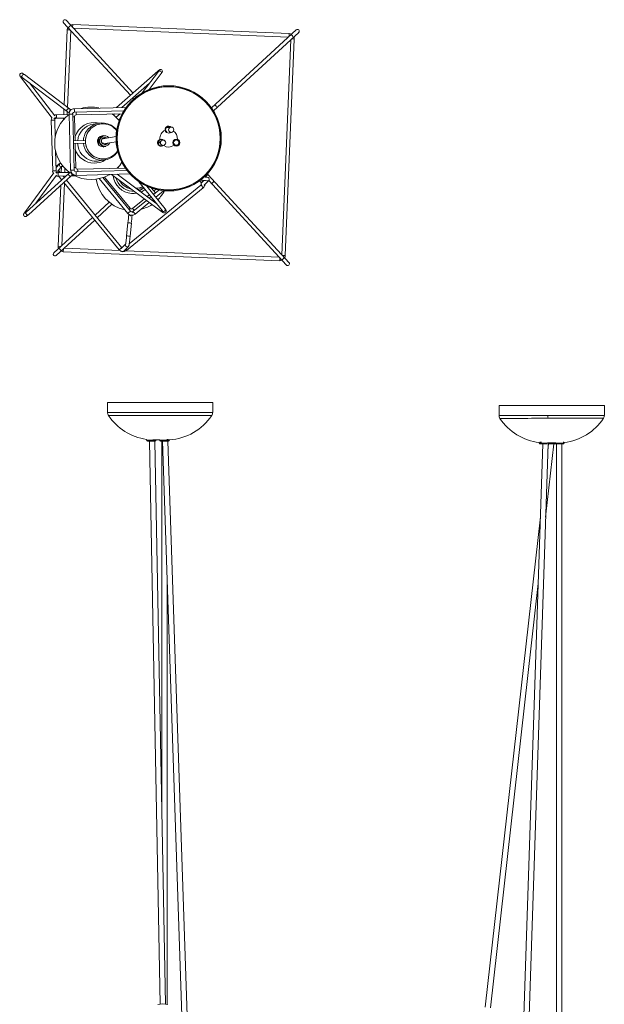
# Model space of a CAD drawing. Header units: millimetres. Extents: x -177 to 578, y -1675 to 135.
# Tile 3 of 3: x -177 to 489, y -987 to 135. Entities that reach past the tile are written whole.
import ezdxf

# ---------------------------------------------------------------- set-up
doc = ezdxf.new("R2010")
doc.units = ezdxf.units.MM

msp = doc.modelspace()

# ---------------------------------------------------------------- linework, layer by layer
at = {"color": 7, "linetype": 'Continuous', "lineweight": 15}
for p, q in [((-127, 131.7), (-50.7, 48.9)), ((-122.7, 123.7), (-126.2, 38.1)), ((-47.7, 51.5), (-124, 134.4)), ((130.4, 119.2), (-116.4, 129.5)), ((-115.8, 125.5), (129.4, 115.2)), ((138.3, 123.5), (41.8, 34.6)), ((-122.4, 35.1), (-118.7, 122.7)), ((44, 31.3), (141.1, 120.6)), ((132.1, 112.3), (121.9, -132.8)), ((125.8, -133.8), (136.1, 113)), ((-175.8, 69.8), (-139.9, 22.9)), ((-173.9, 69.4), (-122.7, 30.4)), ((-120.3, 33.5), (-171.5, 72.5)), ((-19.4, 76.5), (-66.6, 34.9)), ((-18.7, 76.2), (-37.3, 51.8)), ((-29.3, 55.7), (-15.5, 73.7)), ((-136.7, 25.4), (-165.6, 63.1)), ((-60.3, 35.1), (-28.8, 62.9)), ((-48, 45.9), (-47, 44.8)), ((-43.9, 47.3), (-45, 48.6)), ((-55.6, 35.2), (-114.7, 33.7)), ((-120.5, 27.1), (-135.1, 26.8)), ((-135, 22.8), (-125.1, 23)), ((-126.9, 23), (-127, 21)), ((-126.4, 33.2), (-126.7, 27)), ((-122.7, 27.1), (-122.6, 30.2)), ((-120.5, 27.5), (-118.8, -36.5)), ((-114.8, -36.4), (-116.5, 27.6)), ((-114.6, 29.7), (-58.3, 31.1)), ((-113.8, -2.9), (-114.6, 24.5)), ((-112.6, 26.6), (-60.2, 27.9)), ((-70, 26.5), (-68.7, 27.7)), ((-62.2, 27.9), (-67.1, 23.9)), ((-140.9, 20.6), (-139.3, -37.4)), ((-136.4, 0.7), (-136.9, 20.7)), ((-86.6, 17.3), (-93.3, 16.1)), ((-85.4, 16.2), (-85.5, 16.2)), ((-64.3, 21), (-62.8, 22.2)), ((-4.7, 12.6), (-10.1, 11.7)), ((-80.9, 3.2), (-83, 2.8)), ((-67, 2.1), (-82, -0.5)), ((-82, -1), (-82, 0.1)), ((-6.6, 6.2), (-3.7, 6.7)), ((-5.3, 6.3), (-4.8, 6.5)), ((-102, -2.6), (-115.7, -2.9)), ((-115.6, -5.9), (-101.9, -5.6)), ((-113, -33.5), (-113.7, -5.9)), ((-87.4, -1.6), (-87.5, -1.7)), ((-87.5, -1.7), (-87.4, -5.2)), ((-87.4, -1.7), (-87.5, -1.7)), ((-87.1, -0.7), (-87.4, -0.7)), ((-87.3, -5.2), (-87.4, -1.6)), ((-87.4, -5.2), (-87.3, -5.2)), ((-87.3, -6.2), (-87, -6.2)), ((-86.9, -6.1), (-86.9, -6.1)), ((-81.8, -6.5), (-67, -4)), ((-81.8, -6.5), (-81.8, -5.4)), ((-81.8, -10), (-80.9, -9.9)), ((-81.7, -6.6), (-81.7, -6.5)), ((-80.9, -9.9), (-78.8, -9.5)), ((-19.2, -5.7), (-18.4, -5.7)), ((-15.6, -3), (-19, -6.4)), ((-12, -7.9), (-11.3, -7.2)), ((0.4, -8.3), (-1.9, -5.6)), ((4.1, -6.6), (4.1, -7.5)), ((4.3, -2.8), (4.2, -3.7)), ((-135.3, -37.3), (-136, -14.6)), ((-131, -28.8), (-135.4, -33.3)), ((-130.4, -28), (-134.5, -31.4)), ((-133.4, -37), (-128.7, -32.1)), ((-129.2, -32.7), (-129.5, -39.1)), ((-87.4, -24.5), (-90, -23.7)), ((-86.2, -25.8), (-79.5, -24.6)), ((-78.8, -23.3), (-78.7, -23.2)), ((-138.1, -39.5), (-171.5, -84.9)), ((-120.8, -40.1), (-169.7, -84.2)), ((-167, -87.1), (-118.1, -43)), ((-158.6, -74.1), (-134.9, -41.9)), ((-120.4, -38.9), (-133.3, -39.2)), ((-133.2, -43.2), (-124.1, -43)), ((-132.5, -43.2), (-129, -47.5)), ((-130.7, -39.1), (-132.2, -37.3)), ((-126.1, -44.8), (-127.5, -43.1)), ((-125.7, -44.4), (-125.6, -43)), ((-125.5, -39), (-125.3, -34.5)), ((-117.9, -42.8), (-114.1, -42.7)), ((-54.5, -36.8), (-112.8, -38.3)), ((-112.6, -42.3), (-51.2, -40.7)), ((-56.6, -34), (-110.9, -35.4)), ((-50.6, -83.1), (-82, -44.8)), ((-51.1, -79.8), (-80.4, -44.2)), ((-72.4, -41.3), (-15, -83.7)), ((-21.6, -73.9), (-65.9, -41.1)), ((34.6, -43.9), (34.9, -44.2)), ((130.1, -141.8), (37.5, -41.2)), ((-130.1, -53.8), (-133, -123)), ((-129.8, -46.6), (-129.8, -48.2)), ((-128.9, -122.4), (-126, -51.2)), ((-126.5, -50.5), (-63.6, -127.2)), ((-60.5, -124.7), (-123.5, -47.9)), ((-86.2, -46), (-53.7, -85.6)), ((29.6, -53.4), (-52.1, -120.3)), ((-41.1, -49.5), (-14.3, -82.9)), ((-11.2, -80.4), (-31.8, -54.8)), ((28.2, -48.6), (29.8, -50.5)), ((33.1, -48), (30.4, -50.7)), ((33.3, -53.5), (38.6, -48.1)), ((38.5, -48.1), (127.2, -144.5)), ((-55.2, -128), (32.1, -56.4)), ((-49, -60.4), (-46.4, -60.5)), ((-29.1, -64.4), (-31.6, -66.4)), ((-27.4, -66.6), (-29.3, -68.2)), ((-22.1, -62.3), (-26.6, -56.8)), ((-18.2, -59), (-24.3, -64.1)), ((-21.7, -58.3), (-23.9, -60.1)), ((-21.8, -67.2), (-12.8, -59.8)), ((-75, -72.8), (-91, -87.5)), ((-88.5, -90.6), (-71.7, -75.2)), ((-34.8, -69.1), (-48.3, -80.1)), ((-32.5, -70.8), (-47.8, -83.3)), ((-45.3, -86.4), (-29.2, -73.2)), ((-26, -70.6), (-24.9, -69.7)), ((-22.7, -73), (-22.4, -72.8)), ((-94, -90.2), (-137.9, -130.7)), ((-135.2, -133.6), (-91.4, -93.3)), ((-53.6, -96.4), (-55.1, -111.3)), ((-51.1, -111.7), (-49.6, -96.8)), ((-56.2, -120.8), (-61.1, -125.8)), ((-58.2, -128.6), (-53, -123.2)), ((-127.2, -129.3), (119.6, -139.6)), ((-62.8, -128), (-126.2, -125.3)), ((-60.2, -124.9), (-60.5, -124.7)), ((118.9, -135.5), (-55.5, -128.3)), ((-76.9, -301.2), (-76.9, -312.5)), ((-76.9, -301.2), (43.1, -301.2)), ((43.1, -312.5), (43.1, -301.2)), ((43, -312.5), (43, -312.5)), ((369.5, -304.6), (369.5, -315.9)), ((369.5, -304.6), (489.5, -304.6)), ((489.5, -315.8), (489.5, -304.6)), ((369.5, -315.9), (369.5, -315.9)), ((370.5, -319.2), (370.5, -319.2)), ((-32.3, -343.2), (-32.3, -344.1)), ((-32.3, -343.2), (-32.3, -343.2)), ((-22.3, -345.1), (-31.3, -345.1)), ((-29, -345.1), (-16.8, -986.7)), ((-17.2, -343.7), (-25.3, -343.7)), ((-10.8, -986.6), (-23, -345.1)), ((-21.3, -344.1), (-21.3, -343.7)), ((-17.4, -343.7), (-17.4, -344.1)), ((-17.3, -343.7), (-17.3, -344.1)), ((-7.3, -345.1), (-16.4, -345.1)), ((-14.9, -345.1), (-14.9, -772.2)), ((-14.1, -345.1), (8, -999.8)), ((-7.2, -343.2), (-9.1, -343.2)), ((14, -999.7), (-8.1, -345.1)), ((-6.3, -344.1), (-6.3, -343.4)), ((415.3, -346.6), (415.3, -347.4)), ((417.8, -346.5), (416.1, -346.5)), ((434.1, -347), (424.8, -347)), ((426.3, -347.4), (426.3, -347)), ((432.6, -347), (432.6, -347.4)), ((443.2, -346.5), (442.4, -346.5)), ((443.6, -347.4), (443.6, -346.6)), ((419.3, -348.4), (396.4, -1041.6)), ((402, -1055.1), (425.3, -348.4)), ((423.9, -348.4), (416.3, -348.4)), ((422.6, -431.7), (431.9, -348.4)), ((425.9, -348.4), (425.1, -355.6)), ((442.6, -348.4), (425.3, -348.4)), ((435.1, -348.4), (435.1, -1268)), ((441.1, -1268.4), (441.1, -348.4)), ((416.6, -431.3), (353.8, -990.2)), ((-8.9, -986.8), (-8.9, -499.5)), ((359.7, -990.8), (414.1, -507.4))]:
    msp.add_line(p, q, dxfattribs=at)
at = {"color": 8, "linetype": 'Continuous', "lineweight": 15}
for p, q in [((-119.5, 123.6), (-122.7, 123.7)), ((-116.6, 126.3), (-116.4, 129.5)), ((130.2, 116), (130.4, 119.2)), ((132.9, 113.1), (136.1, 113)), ((-129.8, -123.2), (-133, -123)), ((-127.1, -126.1), (-127.2, -129.3)), ((122.6, -133.7), (125.8, -133.8)), ((119.7, -136.4), (119.6, -139.6)), ((-75.7, -315.8), (-75.9, -315.8)), ((-32.3, -344.1), (-21.3, -344.1)), ((-17.4, -344.1), (-6.3, -344.1)), ((415.3, -347.4), (443.6, -347.4))]:
    msp.add_line(p, q, dxfattribs=at)
at = {"color": 7, "linetype": 'Continuous', "lineweight": 15, "flags": 128}
for points in [[(-171.5, 72.5), (-172, 72.9), (-172.9, 73.5), (-173.7, 74), (-174.2, 74.2), (-174.8, 74.2), (-175.4, 74.1), (-176.1, 73.8), (-176.6, 73.2), (-176.9, 72.6), (-176.9, 72), (-176.8, 71.5), (-176.7, 71.1), (-176.4, 70.6), (-175.8, 69.8)], [(-15.5, 73.7), (-15.2, 74.2), (-14.7, 74.9), (-14.4, 75.4), (-14.3, 75.9), (-14.3, 76.5), (-14.5, 77.2), (-15, 77.8), (-15.7, 78.2), (-16.3, 78.3), (-16.8, 78.3), (-17.2, 78.1), (-17.5, 78), (-17.9, 77.7), (-18.7, 77.2), (-19.4, 76.5)], [(-18.2, 76.9), (-18.2, 76.9), (-18.2, 76.8), (-18.4, 76.5), (-18.7, 76.2)], [(-81.5, -23.5), (-84.1, -23.4), (-86.7, -22.9), (-89.3, -22.1), (-91.7, -21), (-93.9, -19.5), (-95.9, -17.8), (-97.7, -15.8), (-99.2, -13.6), (-100.4, -11.2), (-101.2, -8.7), (-101.7, -6), (-101.9, -3.4), (-101.7, -0.7), (-101.2, 1.9), (-100.3, 4.4), (-99.1, 6.8), (-97.5, 9), (-95.7, 11), (-93.7, 12.7), (-91.5, 14.1), (-89.1, 15.2), (-86.5, 16), (-83.9, 16.4), (-81.2, 16.5), (-78.6, 16.2), (-76, 15.5), (-73.5, 14.6), (-71.2, 13.2), (-69.1, 11.6), (-67.2, 9.8), (-66.4, 8.8)], [(-9, 11.9), (-6.7, 13.2), (-6.4, 13.3)], [(-87.4, -6.1), (-87.3, -5.9), (-87.2, -5.3), (-87.1, -4.6), (-87.1, -3.6), (-87.2, -2.7), (-87.2, -1.8), (-87.3, -1.1), (-87.4, -0.8), (-87.6, -0.8), (-87.6, -1.2), (-87.7, -1.9), (-87.7, -2.7), (-87.7, -3.7), (-87.7, -4.6), (-87.6, -5.4), (-87.5, -5.9), (-87.4, -6.1)], [(-87.4, -0.7), (-87.3, -0.7), (-87.2, -1.1), (-87.1, -1.7), (-87.1, -2.6), (-87, -3.6), (-87, -4.6), (-87.1, -5.4), (-87.1, -6), (-87.3, -6.2)], [(-87, -6.2), (-86.9, -6), (-86.8, -5.4), (-86.7, -4.6), (-86.7, -3.6), (-86.8, -2.6), (-86.8, -1.7), (-86.9, -1), (-87.1, -0.7), (-87.1, -0.7)], [(-87, -0.8), (-87, -0.8), (-86.8, -1.1), (-86.7, -1.8), (-86.7, -2.6), (-86.6, -3.6), (-86.6, -4.5), (-86.7, -5.3), (-86.8, -5.9), (-86.9, -6.1), (-86.9, -6.1)], [(-18.4, -5.8), (-18.4, -3.5), (-18.3, -2.7)], [(-134.5, -31.4), (-135.1, -32), (-135.5, -32.5)], [(-129.2, -32.1), (-129.2, -32.1), (-129.1, -32.1), (-128.7, -32.1), (-128.1, -32.2), (-127.2, -32.2)], [(-78.8, -23.3), (-78.9, -23.3), (-81.6, -23.5)], [(-64.5, -34.2), (-64.4, -33.3), (-64.2, -32.5)], [(-64.5, -34.2), (-64.4, -33.3), (-64.2, -32.6)], [(-75.6, -41.7), (-74.7, -41.6), (-73.6, -41.3)], [(-63.9, -42.6), (-64.2, -41.3), (-64.3, -41.1)], [(-63.8, -42.6), (-64.2, -41.3), (-64.2, -41.1)], [(38.6, -48.1), (39, -47.6), (39.2, -46.9), (39.1, -46.1), (38.8, -45.6), (38.5, -45.2), (38.2, -45), (37.9, -44.9), (37.7, -44.8), (37.4, -44.7), (36.8, -44.5), (35.9, -44.4), (34.8, -44.2), (33.6, -44.1)], [(-55.3, -53.9), (-57.3, -52.5), (-57.8, -52.1)], [(30, -52.8), (30, -52.9), (29.6, -53.4)], [(29.8, -50.5), (30, -50.8), (30.2, -51.2)], [(-171.5, -84.9), (-171.8, -85.3), (-172.3, -86.1), (-172.4, -86.6), (-172.5, -87), (-172.4, -87.7), (-172.1, -88.3), (-171.6, -88.9), (-170.9, -89.1), (-170.4, -89.2), (-169.9, -89.1), (-169.5, -89), (-169.2, -88.8), (-168.7, -88.5), (-168, -87.9), (-167.2, -87.2), (-167, -87.1)], [(-169.7, -84.2), (-170.1, -84.5), (-170.8, -85.1), (-171.1, -85.3), (-171.2, -85.4), (-171.2, -85.4)], [(-15, -83.7), (-14.5, -84), (-13.6, -84.6), (-13, -84.9), (-12.5, -85.1), (-11.9, -85.1), (-11.3, -85), (-10.6, -84.6), (-10.2, -84), (-9.9, -83.4), (-9.9, -82.8), (-10, -82.3), (-10.2, -81.9), (-10.4, -81.4), (-11, -80.6), (-11.2, -80.4)], [(-55.1, -111.3), (-55.2, -112.3), (-55.3, -114), (-55.5, -115.7), (-55.7, -117.2), (-55.9, -118.5), (-56, -119.7), (-56.1, -120.5), (-56.2, -121), (-56.3, -121.1), (-56.3, -121.1)], [(-53, -123.2), (-52.7, -122.8), (-52.5, -122.6), (-52.5, -122.4), (-52.4, -122.1), (-52.3, -121.7), (-52.2, -121), (-52, -120), (-51.9, -118.8), (-51.7, -117.3), (-51.5, -115.7), (-51.3, -114), (-51.1, -112.3), (-51.1, -111.7)], [(-59.9, -129.2), (-59.1, -129.1), (-58.6, -128.9)], [(-76.9, -312.5), (-76.9, -312.5), (-76.7, -312.5)], [(-76.7, -312.5), (-75.6, -312.5), (-73.5, -312.5), (-70.9, -312.5), (-67.6, -312.5), (-63.7, -312.5), (-59.2, -312.5), (-54.1, -312.5), (-48.6, -312.5), (-42.7, -312.5), (-36.4, -312.5), (-30, -312.5), (-23.4, -312.5), (-16.9, -312.5), (-10.3, -312.5), (-3.8, -312.5), (2.5, -312.5), (8.7, -312.5), (14.6, -312.5), (20.2, -312.5), (25.2, -312.5), (29.8, -312.5), (33.7, -312.5), (37, -312.5), (39.6, -312.5), (41.5, -312.5), (42.5, -312.5), (43, -312.5)], [(-75.9, -315.8), (-75.9, -315.8), (-75.9, -315.8)], [(42, -315.8), (41.5, -315.8), (40.6, -315.8), (38.7, -315.8), (36.1, -315.8), (32.9, -315.8), (29, -315.8), (24.5, -315.8), (19.6, -315.8), (14.1, -315.8), (8.3, -315.8), (2.1, -315.8), (-4.1, -315.8), (-10.4, -315.8), (-16.9, -315.8), (-23.3, -315.8), (-29.7, -315.8), (-36.1, -315.8), (-42.3, -315.8), (-48.1, -315.8), (-53.5, -315.8), (-58.5, -315.8), (-62.9, -315.8), (-66.7, -315.8), (-70, -315.8), (-72.5, -315.8), (-74.6, -315.8), (-75.7, -315.8)]]:
    msp.add_lwpolyline(points, dxfattribs=at)
at = {"color": 8, "linetype": 'Continuous', "lineweight": 15, "flags": 128}
for points in [[(-172.6, 72.7), (-173.3, 72.5), (-173.8, 71.9), (-174.2, 71.3), (-174.4, 70.6), (-174.3, 69.9), (-174, 69.4), (-173.9, 69.4)], [(-171.5, 72.5), (-172, 72.8), (-172.6, 72.7)], [(-15.2, 75), (-15.5, 75.7), (-16, 76.3), (-16.7, 76.6), (-17.4, 76.8), (-18.1, 76.6), (-18.6, 76.2), (-18.7, 76.2)], [(-15.5, 73.7), (-15.2, 74.3), (-15.2, 75)], [(-121.4, 33.7), (-122.1, 33.5), (-122.6, 32.9), (-123, 32.3), (-123.2, 31.6), (-123.1, 30.9), (-122.8, 30.4), (-122.7, 30.4)], [(-120.3, 33.5), (-120.8, 33.8), (-121.4, 33.7)], [(-131, -28.8), (-131.3, -29.2), (-131.6, -30)], [(-133.3, -39.2), (-133.2, -39.3), (-133.1, -39.8), (-133.1, -40.4), (-133, -41.2), (-133, -41.9), (-133, -42.6), (-133.1, -43), (-133.2, -43.2), (-133.2, -43.2)], [(-121.1, -41.5), (-120.8, -42.2), (-120.3, -42.8), (-119.7, -43.2), (-119, -43.3), (-118.4, -43.2), (-118.1, -43)], [(-118.3, -38.6), (-118.3, -38.6), (-118.4, -39.4)], [(-112.8, -38.3), (-112.7, -38.4), (-112.6, -38.9), (-112.5, -39.5), (-112.5, -40.3), (-112.5, -41), (-112.5, -41.7), (-112.6, -42.1), (-112.6, -42.3), (-112.6, -42.3)], [(-170, -85.6), (-169.7, -86.3), (-169.2, -86.9), (-168.6, -87.3), (-167.9, -87.4), (-167.3, -87.3), (-167, -87.1)], [(369.5, -315.9), (369.8, -315.9), (370.9, -315.9), (372.7, -315.9), (375.2, -315.9), (378.4, -315.9), (382.2, -315.9), (386.7, -315.9), (391.7, -315.8), (397.2, -315.8), (403, -315.8), (409.3, -315.8), (415.7, -315.8), (420.4, -315.8), (425.2, -315.8)], [(425.3, -319.1), (420.6, -319.1), (416, -319.1), (411.2, -319.1), (406.6, -319.1), (402.1, -319.2), (397.7, -319.2), (393.7, -319.2), (389.9, -319.2), (386.3, -319.2), (383, -319.2), (380.2, -319.2), (377.6, -319.2), (375.4, -319.2), (373.6, -319.2), (372.2, -319.2), (371.3, -319.2), (370.7, -319.2), (370.5, -319.2)], [(425.2, -315.8), (434.1, -315.8), (438.7, -315.8), (443.1, -315.8), (448, -315.8), (452.6, -315.8), (457.3, -315.8), (461.7, -315.8), (465.8, -315.8), (469.6, -315.8), (473.3, -315.8), (476.6, -315.8), (479.6, -315.8), (482.1, -315.8), (484.4, -315.8), (486.2, -315.8), (487.6, -315.8), (488.6, -315.8), (489.2, -315.8), (489.5, -315.8)], [(488.5, -319.1), (488.5, -319.1), (488.3, -319.1), (487.7, -319.1), (486.7, -319.1), (485.3, -319.1), (483.5, -319.1), (481.4, -319.1), (478.8, -319.1), (475.9, -319.1), (472.7, -319.1), (469.2, -319.1), (465.3, -319.1), (461.2, -319.1), (457, -319.1), (452.5, -319.1), (447.8, -319.1), (442.9, -319.1), (434.2, -319.1), (425.3, -319.1)]]:
    msp.add_lwpolyline(points, dxfattribs=at)
at = {"color": 7, "linetype": 'Continuous', "lineweight": 15}
for centre, radius in [((-7.1, -0.1), 60), ((-7.1, -0.1), 59), ((-7.1, -0.1), 58.8), ((-4.2, 9.7), 2.99), ((-13.5, -5.1), 3), ((1.6, -5), 4.05), ((1.6, -5), 3.5), ((1.6, -5), 3)]:
    msp.add_circle(centre, radius, dxfattribs=at)
for centre, radius, start, end in [((-125.5, 133.1), 2, 42.6136, 222.6136), ((-116.7, 123.5), 6, 152.0848, 177.6136), ((-116.7, 123.5), 6, 87.6136, 113.1423), ((139.7, 122), 2, 312.6136, 132.6136), ((130.1, 113.2), 6, 62.0848, 87.6136), ((130.1, 113.2), 6, 357.6136, 23.1423), ((-179.8, 62.3), 9.18, 50.4552, 60.8269), ((-114.6, 27.7), 5.98, 91.591, 181.7), ((-95.7, -5.8), 41.3, 77.1868, 105.7644), ((-135, 20.8), 5.89, 153.0183, 181.7055), ((-138.4, 24.3), 2.2, 283.8467, 349.5632), ((-135.2, 22), 4.81, 89.0053, 116.9952), ((-95.7, -5.8), 41.3, 126.9318, 234.0779), ((-134.9, 20.8), 1.98, 91.8133, 181.9557), ((-108.8, 48.1), 22.5, 231.8599, 238.9811), ((-107.9, 49.3), 20, 231.7618, 238.3401), ((-117.4, 30.2), 1.98, 279.6915, 331.8325), ((-114.6, 27.7), 1.98, 91.8133, 181.9557), ((-112.6, 24.6), 1.98, 91.8133, 181.9557), ((-95.7, -5.8), 41.3, 38.8396, 54.1908), ((-91.9, -5), 22.9, 76.2173, 163.9456), ((-89.7, -4.7), 21.1, 99.759, 174.8154), ((-82, -3.5), 20, 99.9436, 271.2683), ((-83.1, -3.5), 21, 63.1412, 136.915), ((-81.6, -1.7), 18.8, 35.4754, 64.6961), ((-7.1, 9.9), 4.05, 43.4609, 296.8424), ((-7.1, 9.9), 3.5, 50.7594, 230.3143), ((-81.9, -3.5), 6.45, 99.9403, 271.2716), ((-79.8, -3.1), 6.45, 99.8958, 279.3695), ((-79.8, -3.1), 3.94, 59.3345, 271.5221), ((-81, -3.3), 3.71, 62.5602, 99.6128), ((-7.1, -0.1), 9.98, 113.1299, 187.0587), ((-7.1, -0.1), 9.98, 353.3169, 56.3014), ((-108.4, -4.2), 11.4, 176.5129, 186.6446), ((-89.6, -4.8), 21.3, 182.6325, 257.5781), ((-81, -3.4), 3.71, 279.6493, 316.7083), ((-79.8, -3.2), 3.91, 271.5015, 320.4379), ((-15.7, -5.1), 4.05, 47.0702, 298.2413), ((-15.7, -5.1), 3.5, 58.5569, 281.8397), ((-7.1, -0.1), 9.98, 236.1754, 307.1081), ((-91.7, -5.3), 23.1, 199.2257, 268.9014), ((-83, -3.9), 21, 257.7191, 315.1876), ((-82, -3.7), 19.8, 271.5205, 327.544), ((-78.3, -7.6), 15.1, 312.5432, 330.6808), ((-129.6, -30), 1.84, 104.3379, 137.1677), ((-111, -33.4), 2, 181.2535, 271.0912), ((-89.7, -5.1), 21, 257.709, 279.6289), ((-91.8, -5.5), 22.9, 269.0289, 303.1372), ((-95.7, -5.8), 41.3, 316.4689, 328.672), ((-134.2, -37.4), 5.17, 180.0825, 211.9937), ((-136.6, -40.8), 2.2, 13.3863, 79.3137), ((-133.4, -38.1), 5.1, 245.5038, 272.4841), ((-133.3, -37.2), 2, 181.2535, 271.0912), ((-131, -36.2), 1.6, 179.0988, 222.6439), ((-101.1, -61.2), 28.9, 126.8213, 132.8969), ((-112.8, -36.3), 5.99, 181.4637, 271.3545), ((-100.9, -61.4), 25.2, 126.9201, 133.0817), ((-95.7, -5.8), 41.3, 239.9324, 300.6505), ((-112.8, -36.3), 2, 181.2535, 271.0912), ((-47.5, -39.8), 23.2, 187.1099, 265.3441), ((32.2, -38.3), 6, 284.6153, 347.2901), ((-48.7, -41), 41.3, 187.8573, 258.1024), ((-46.9, -39.2), 21.3, 195.6509, 264.3237), ((-45, -37.2), 21.3, 210.6184, 256.4706), ((-44.7, -36.9), 20, 270.4615, 293.9796), ((-44.7, -37), 20, 270.684, 294.1186), ((22.8, -124.1), 76.8, 79.7483, 84.9678), ((31.9, -52.1), 2, 135.5979, 215.6533), ((28.6, -52), 5.65, 308.5068, 354.0677), ((-47.5, -39.8), 23.1, 265.3504, 280.0036), ((-45, -37.2), 21.2, 276.432, 296.0363), ((-46.9, -39.3), 21.2, 286.6337, 303.7296), ((-47.5, -39.9), 23.1, 292.4928, 306.1879), ((-48.7, -41), 41.3, 315.1166, 332.7686), ((-48.7, -41), 41.3, 284.0938, 303.2231), ((-49.1, -81.8), 6, 219.3488, 309.3349), ((115.8, -111.7), 170, 171.5515, 174.8498), ((-49.6, -78.6), 2, 219.3104, 309.2901), ((-49.1, -81.8), 2, 219.3104, 309.2901), ((-49.5, -85.5), 2, 28.8625, 102.0591), ((129.6, -113.1), 180, 171.8883, 174.7983), ((-19, -86.8), 6.1, 31.6147, 40.2519), ((-127, -123.3), 6, 177.6136, 203.1423), ((-136.6, -132.1), 2, 132.6136, 312.6136), ((-127, -123.3), 6, 242.0848, 267.6136), ((-59, -123.4), 6, 219.3488, 309.3368), ((-59.7, -127.2), 2, 215.2446, 264.3229), ((119.8, -133.6), 6, 332.0848, 357.6136), ((119.8, -133.6), 6, 267.6136, 293.1423), ((128.6, -143.2), 2, 222.6136, 42.6136), ((-71.6, -312.7), 5.15, 177.6467, 215.9879), ((-70.7, -312.5), 6.01, 179.9916, 213.3824), ((37.9, -312.8), 5.04, 323.3459, 3.4847), ((37, -312.5), 6.01, 326.6176, 0.0084), ((-23.9, -281.4), 62.3, 213.458, 262.2238), ((-9.8, -281.4), 62.3, 273.1668, 326.4561), ((375.5, -315.9), 6, 179.9976, 213.5452), ((422.4, -284.8), 62.3, 213.5012, 263.4772), ((497.2, -315.9), 72, 179.9511, 182.5838), ((436.5, -284.8), 62.3, 276.5915, 326.5898), ((483.5, -315.8), 6, 326.4977, 0.0144), ((-31.3, -344.1), 1, 180, 270), ((-22.3, -344.1), 1, 270, 0), ((-16.4, -344.1), 1, 180, 270), ((-16.3, -344.1), 1, 180, 270), ((-7.3, -344.1), 1, 270, 0), ((416.3, -347.4), 1, 180, 270), ((425.3, -347.4), 1, 270, 0), ((433.6, -347.4), 1, 180, 270), ((442.6, -347.4), 1, 270, 0), ((-13.3, -1014.8), 28.3, 79.051, 102.619)]:
    msp.add_arc(centre, radius, start, end, dxfattribs=at)
at = {"color": 8, "linetype": 'Continuous', "lineweight": 15}
for centre, radius, start, end in [((-116.9, 123.7), 4.92, 108.6253, 156.6018), ((130.3, 113.4), 4.92, 18.6253, 66.6018), ((-174.5, 70.9), 1.78, 220.2916, 292.2446), ((-18.3, 75.4), 1.59, 135.6997, 203.6292), ((-121.8, 31.5), 7.43, 345.9162, 17.1416), ((43.3, 33.4), 4.92, 18.6253, 66.6018), ((-142.2, 24.6), 7.43, 345.9162, 17.1416), ((-117.4, -15.6), 43.2, 88.9264, 94.2311), ((-118.3, 30.1), 2, 99.8816, 195.7962), ((-115.1, -11.9), 36.4, 89.1202, 92.1182), ((-120.5, 28.4), 8.12, 346.9986, 9.437), ((-137.7, -22.5), 43.2, 88.9264, 94.2311), ((-82.9, -3.6), 21.3, 136.9144, 177.3203), ((-79.8, -3.2), 5.93, 40.151, 271.6292), ((-82.9, -3.7), 21.3, 185.2369, 250.3896), ((-79.8, -3.2), 5.9, 271.5636, 339.6083), ((-136.6, -34), 3.43, 39.7103, 50.9553), ((-129.6, -30.2), 2, 174.4048, 280.5999), ((-113.5, -69.7), 36.3, 89.114, 92.1206), ((-136.1, -80.4), 43.2, 88.9229, 94.2324), ((-40.6, -151.9), 146.7, 128.6412, 129.6865), ((-119.8, -41), 1.4, 134.9778, 200.2727), ((-115.6, -79.5), 43.2, 88.9229, 94.2324), ((-116.4, -39.2), 1.99, 186.357, 279.4924), ((-118.1, -37.5), 7.47, 354.6266, 16.6388), ((19.8, -63.9), 14.4, 31.3774, 47.3517), ((118.3, -155.2), 137, 128.533, 130.2056), ((37.2, -46.7), 2, 247.3323, 315.6186), ((40, -46.8), 4.92, 288.6253, 336.6018), ((-170.2, -86), 1.72, 81.6179, 142.381), ((-168.7, -85.1), 1.4, 135.0131, 200.2704), ((34.6, -190.1), 136.8, 128.5317, 130.2068), ((-1.6, -142.3), 79.7, 128.4285, 129.6071), ((-50.3, -86.3), 2, 196.2111, 264.3235), ((-50.3, -86.3), 2, 264.3189, 310.2664), ((-60.7, -92.8), 17.8, 36.581, 45.6471), ((-59.8, -95.8), 17.3, 32.7227, 45.9987), ((-13.9, -82.4), 1.68, 151.0633, 228.8301), ((-13.1, -81.8), 1.63, 220.7285, 285.5648), ((-12.9, -81.4), 1.99, 277.2159, 31.3944), ((-53.3, -108.7), 12.3, 81.6411, 91.2351), ((-52.3, -109.4), 12.9, 77.9109, 86.5459), ((-54.8, -123.6), 12.3, 81.6253, 91.2611), ((-53.8, -124.3), 12.8, 77.887, 86.559), ((-54.4, -121.8), 2, 161.7902, 264.3365), ((-54.4, -121.8), 2, 264.318, 315.5728), ((-127.2, -123.5), 4.92, 198.6253, 246.6018), ((22.3, -228.7), 133, 128.5074, 130.231), ((-61.1, -131.3), 6.8, 28.7542, 44.0407), ((120, -133.8), 4.92, 288.6253, 336.6018)]:
    msp.add_arc(centre, radius, start, end, dxfattribs=at)

doc.saveas('drawing.dxf')
